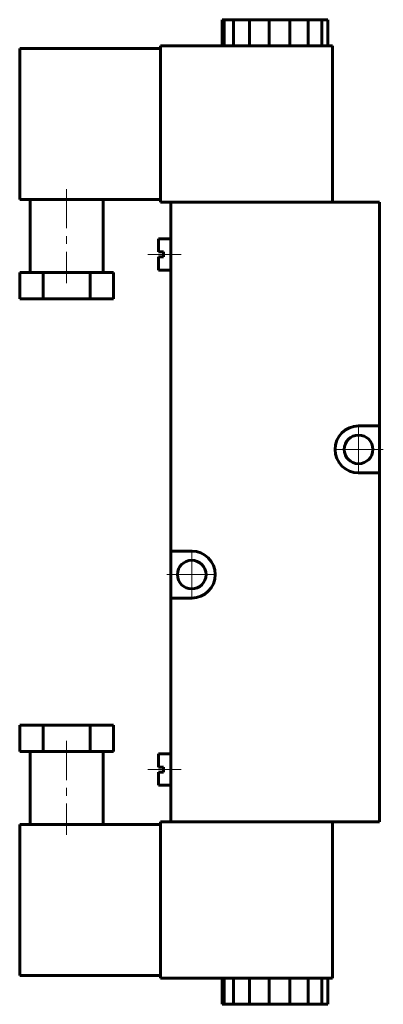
# Model space of a CAD drawing. Header units: millimetres. Extents: x -35 to 35, y -94 to 94.
import ezdxf

# ---------------------------------------------------------------- set-up
doc = ezdxf.new("R2010")
doc.units = ezdxf.units.MM
doc.linetypes.add('K5LT_AXLED', pattern=[12, 7.5, -1.5, 1.5, -1.5])
doc.linetypes.add('K5LT_BASIC', pattern=[0])
doc.layers.add('Системный слой (1)', color=7, linetype='Continuous', true_color=0x6c6c6c)

# ---------------------------------------------------------------- blocks, each defined once
blk = doc.blocks.new('U0')
at = {"layer": 'Системный слой (1)', "color": 30, "linetype": 'K5LT_AXLED', "lineweight": 18, "true_color": 0xff8000}
for q in [(-1.5, -7.25), (-6.25, -12), (3.25, -12), (-1.5, -16.75)]:
    blk.add_line((-1.5, -12), q, dxfattribs=at)
blk = doc.blocks.new('U1')
at = {"layer": 'Системный слой (1)', "color": 30, "linetype": 'K5LT_AXLED', "lineweight": 18, "true_color": 0xff8000}
for q in [(30.5, 16.75), (25.75, 12), (35.25, 12), (30.5, 7.25)]:
    blk.add_line((30.5, 12), q, dxfattribs=at)

msp = doc.modelspace()

# ---------------------------------------------------------------- linework, layer by layer
at = {"layer": 'Системный слой (1)', "color": 143, "linetype": 'K5LT_BASIC', "lineweight": 60, "true_color": 0x33acca}
for p, q in [((4.37, 89.4), (4.37, 94.4)), ((4.37, 94.4), (4.7, 94.4)), ((4.7, 89.4), (4.7, 94.4)), ((4.7, 94.4), (6.53, 94.4)), ((6.53, 94.4), (9.57, 94.4)), ((6.53, 89.4), (6.53, 94.4)), ((9.57, 94.4), (13.36, 94.4)), ((9.57, 89.4), (9.57, 94.4)), ((13.36, 94.4), (17.33, 94.4)), ((13.36, 89.4), (13.36, 94.4)), ((17.33, 94.4), (20.86, 94.4)), ((17.33, 89.4), (17.33, 94.4)), ((20.86, 94.4), (23.43, 94.4)), ((20.86, 89.4), (20.86, 94.4)), ((23.43, 94.4), (24.63, 94.4)), ((23.43, 89.4), (23.43, 94.4)), ((24.63, 89.4), (24.63, 94.4)), ((-34.5, 59.9), (-34.5, 88.9)), ((-7.5, 88.9), (-34.5, 88.9)), ((-7.5, 89.4), (25.5, 89.4)), ((-7.5, 59.4), (-7.5, 89.4)), ((25.5, 59.4), (25.5, 89.4)), ((-7.5, 59.9), (-34.5, 59.9)), ((-32.5, 59.9), (-32.5, 45.9)), ((-18.5, 59.9), (-18.5, 45.9)), ((-7.5, 59.4), (-5.5, 59.4)), ((-5.5, 59.4), (-5.5, -7.5)), ((34.5, 59.4), (-5.5, 59.4)), ((34.5, 59.4), (34.5, 16.5)), ((-7.9, 49.9), (-7.9, 52.4)), ((-5.5, 52.4), (-7.9, 52.4)), ((-6.9, 49.9), (-7.9, 49.9)), ((-6.9, 48.9), (-6.9, 49.9)), ((-7.9, 46.4), (-7.9, 48.9)), ((-6.9, 48.9), (-7.9, 48.9)), ((-34.5, 45.9), (-34.5, 40.9)), ((-30, 45.9), (-34.5, 45.9)), ((-21, 45.9), (-30, 45.9)), ((-30, 45.9), (-30, 40.9)), ((-21, 45.9), (-21, 40.9)), ((-16.5, 45.9), (-21, 45.9)), ((-16.5, 45.9), (-16.5, 40.9)), ((-5.5, 46.4), (-7.9, 46.4)), ((-30, 40.9), (-34.5, 40.9)), ((-21, 40.9), (-30, 40.9)), ((-16.5, 40.9), (-21, 40.9)), ((34.5, 16.5), (30.5, 16.5)), ((34.5, 16.5), (34.5, 7.5)), ((30.5, 7.5), (34.5, 7.5)), ((34.5, 7.5), (34.5, -59.4)), ((-5.5, -16.5), (-5.5, -7.5)), ((-1.5, -7.5), (-5.5, -7.5)), ((-5.5, -16.5), (-5.5, -59.4)), ((-5.5, -16.5), (-1.5, -16.5)), ((-34.5, -45.9), (-34.5, -40.9)), ((-30, -40.9), (-34.5, -40.9)), ((-21, -40.9), (-30, -40.9)), ((-30, -45.9), (-30, -40.9)), ((-21, -45.9), (-21, -40.9)), ((-16.5, -40.9), (-21, -40.9)), ((-16.5, -45.9), (-16.5, -40.9)), ((-30, -45.9), (-34.5, -45.9)), ((-32.5, -59.9), (-32.5, -45.9)), ((-21, -45.9), (-30, -45.9)), ((-16.5, -45.9), (-21, -45.9)), ((-18.5, -59.9), (-18.5, -45.9)), ((-5.5, -46.4), (-7.9, -46.4)), ((-7.9, -46.4), (-7.9, -48.9)), ((-6.9, -48.9), (-7.9, -48.9)), ((-6.9, -48.9), (-6.9, -49.9)), ((-7.9, -49.9), (-7.9, -52.4)), ((-6.9, -49.9), (-7.9, -49.9)), ((-5.5, -52.4), (-7.9, -52.4)), ((-34.5, -59.9), (-34.5, -88.9)), ((-7.5, -59.9), (-34.5, -59.9)), ((-7.5, -59.4), (-5.5, -59.4)), ((-7.5, -59.4), (-7.5, -89.4)), ((34.5, -59.4), (-5.5, -59.4)), ((25.5, -59.4), (25.5, -89.4)), ((-7.5, -88.9), (-34.5, -88.9)), ((-7.5, -89.4), (25.5, -89.4)), ((4.37, -89.4), (4.37, -94.4)), ((4.7, -89.4), (4.7, -94.4)), ((6.53, -89.4), (6.53, -94.4)), ((9.57, -89.4), (9.57, -94.4)), ((13.36, -89.4), (13.36, -94.4)), ((17.33, -89.4), (17.33, -94.4)), ((20.86, -89.4), (20.86, -94.4)), ((23.43, -89.4), (23.43, -94.4)), ((24.63, -89.4), (24.63, -94.4)), ((4.37, -94.4), (4.7, -94.4)), ((4.7, -94.4), (6.53, -94.4)), ((6.53, -94.4), (9.57, -94.4)), ((9.57, -94.4), (13.36, -94.4)), ((13.36, -94.4), (17.33, -94.4)), ((17.33, -94.4), (20.86, -94.4)), ((20.86, -94.4), (23.43, -94.4)), ((23.43, -94.4), (24.63, -94.4))]:
    msp.add_line(p, q, dxfattribs=at)
at = {"layer": 'Системный слой (1)', "color": 30, "linetype": 'K5LT_AXLED', "lineweight": 18, "true_color": 0xff8000}
for p, q in [((-25.5, 61.9), (-25.5, 43.9)), ((-3.5, 49.4), (-9.9, 49.4)), ((-25.5, -43.9), (-25.5, -61.9)), ((-3.5, -49.4), (-9.9, -49.4))]:
    msp.add_line(p, q, dxfattribs=at)
at = {"layer": 'Системный слой (1)', "color": 143, "linetype": 'K5LT_BASIC', "lineweight": 60, "true_color": 0x33acca}
for centre in [(30.5, 12), (-1.5, -12)]:
    msp.add_circle(centre, 2.75, dxfattribs=at)
for centre, start, end in [((30.5, 12), 90, 270), ((-1.5, -12), 270, 90)]:
    msp.add_arc(centre, 4.5, start, end, dxfattribs=at)

# ---------------------------------------------------------------- block references
at = {"layer": 'Системный слой (1)'}
for name in ['U1', 'U0']:
    msp.add_blockref(name, (0, 0), dxfattribs=at)

doc.saveas('drawing.dxf')
